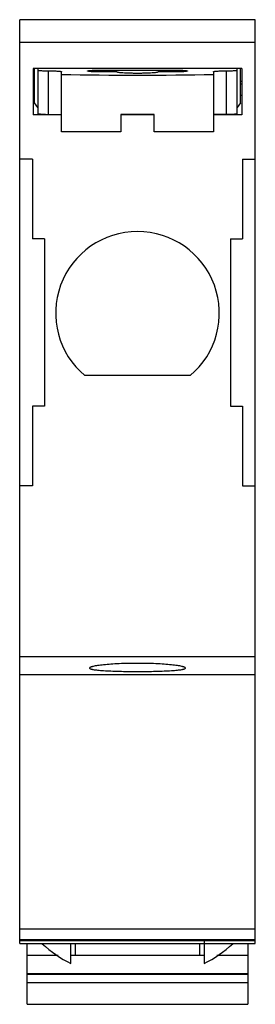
# Model space of a CAD drawing. Header units: millimetres. Extents: x 21.8 to 39.5, y 6.4 to 80.5.
import ezdxf

# ---------------------------------------------------------------- set-up
doc = ezdxf.new("R2010")
doc.units = ezdxf.units.MM
doc.header["$LTSCALE"] = 5.639766
doc.layers.get('0').update_dxf_attribs({"linetype": 'CONTINUOUS'})

msp = doc.modelspace()

# ---------------------------------------------------------------- linework, layer by layer
at = {"color": 7, "linetype": 'Continuous'}
for p, q in [((21.843, 10.983), (21.843, 80.536)), ((39.543, 80.536), (21.843, 80.536)), ((39.543, 10.983), (39.543, 80.536)), ((39.543, 78.826), (21.843, 78.826)), ((22.843, 76.863), (22.843, 73.363)), ((38.543, 76.863), (22.843, 76.863)), ((22.943, 74.286), (22.943, 76.863)), ((23.193, 76.863), (23.193, 73.45)), ((23.993, 73.396), (23.993, 76.686)), ((24.993, 72.101), (24.993, 76.616)), ((27.943, 76.602), (27.943, 76.742)), ((27.943, 76.742), (33.443, 76.742)), ((29.143, 76.602), (27.943, 76.602)), ((33.443, 76.602), (32.243, 76.602)), ((33.443, 76.742), (33.443, 76.602)), ((36.393, 76.616), (36.393, 72.101)), ((37.393, 73.396), (37.393, 76.686)), ((38.193, 73.45), (38.193, 76.863)), ((38.443, 74.286), (38.443, 76.863)), ((38.543, 76.863), (38.543, 73.363)), ((22.943, 75.883), (22.843, 75.883)), ((22.843, 75.708), (22.943, 75.708)), ((38.543, 75.883), (38.443, 75.883)), ((38.443, 75.708), (38.543, 75.708)), ((22.843, 74.858), (22.943, 74.858)), ((23.193, 73.937), (22.943, 74.286)), ((38.443, 74.286), (38.193, 73.937)), ((38.443, 74.858), (38.543, 74.858)), ((23.776, 73.396), (24.993, 73.397)), ((29.443, 73.401), (29.443, 72.101)), ((31.943, 73.401), (29.443, 73.401)), ((31.943, 72.101), (31.943, 73.401)), ((37.611, 73.396), (36.393, 73.397)), ((24.993, 73.363), (22.843, 73.363)), ((31.943, 73.363), (29.443, 73.363)), ((38.543, 73.363), (36.393, 73.363)), ((29.443, 72.101), (24.993, 72.101)), ((36.393, 72.101), (31.943, 72.101)), ((22.793, 70.036), (21.843, 70.036)), ((22.793, 70.036), (22.793, 64.036)), ((38.593, 70.036), (38.593, 64.036)), ((38.593, 70.036), (39.543, 70.036)), ((23.693, 64.036), (22.793, 64.036)), ((23.693, 64.036), (23.693, 51.436)), ((37.693, 64.036), (37.693, 51.436)), ((37.693, 64.036), (38.593, 64.036)), ((34.659, 53.736), (26.728, 53.736)), ((22.793, 51.436), (22.793, 45.436)), ((23.693, 51.436), (22.793, 51.436)), ((37.693, 51.436), (38.593, 51.436)), ((38.593, 51.436), (38.593, 45.436)), ((22.793, 45.436), (21.843, 45.436)), ((38.593, 45.436), (39.543, 45.436)), ((39.543, 32.564), (21.843, 32.564)), ((21.843, 31.236), (39.543, 31.236)), ((39.543, 12.066), (21.843, 12.066)), ((21.843, 11.288), (39.543, 11.288)), ((39.543, 11.183), (21.843, 11.183)), ((35.693, 11.286), (35.693, 9.464)), ((21.843, 10.983), (39.543, 10.983)), ((22.393, 6.402), (22.393, 10.983)), ((25.693, 9.464), (25.693, 10.983)), ((26.043, 10.074), (26.043, 10.983)), ((35.343, 10.983), (35.343, 10.074)), ((38.993, 10.983), (38.993, 6.402)), ((24.723, 10.074), (22.393, 10.074)), ((35.693, 10.074), (25.693, 10.074)), ((38.993, 10.074), (36.664, 10.074)), ((22.393, 8.717), (38.993, 8.717)), ((38.993, 8.649), (22.393, 8.649)), ((38.993, 8.021), (22.393, 8.021)), ((22.393, 6.402), (38.993, 6.402))]:
    msp.add_line(p, q, dxfattribs=at)
for centre, radius, start, end in [((30.693, 58.436), 6.149, 310.15372, 229.84628), ((30.697, 19.041), 10.806, 228.42566, 242.41822), ((30.693, 19.037), 10.8, 297.57847, 311.57787)]:
    msp.add_arc(centre, radius, start, end, dxfattribs=at)
msp.add_ellipse((30.715, 77.709), major_axis=(19.35, 0), ratio=0.069844, start_param=-1.870954, end_param=-1.272933, dxfattribs=at)
for points, knots in [([(23.193, 76.742), (23.193, 76.739), (23.197, 76.736), (23.203, 76.733), (23.209, 76.73), (23.218, 76.728), (23.233, 76.724), (23.257, 76.72), (23.29, 76.715), (23.348, 76.708), (23.435, 76.701), (23.555, 76.695), (23.691, 76.69), (23.839, 76.687), (23.941, 76.686), (23.993, 76.686)], [0, 0, 0, 0, 0.008287, 0.015133, 0.024098, 0.035261, 0.048652, 0.082069, 0.124124, 0.1745, 0.298282, 0.448831, 0.620378, 0.806565, 1, 1, 1, 1]), ([(23.993, 76.686), (24.059, 76.686), (24.186, 76.685), (24.371, 76.681), (24.542, 76.675), (24.692, 76.667), (24.8, 76.658), (24.873, 76.65), (24.909, 76.644), (24.934, 76.64), (24.95, 76.637), (24.963, 76.633), (24.974, 76.63), (24.982, 76.627), (24.989, 76.623), (24.993, 76.619), (24.993, 76.616)], [0, 0, 0, 0, 0.193479, 0.379604, 0.551171, 0.701711, 0.825494, 0.875872, 0.917934, 0.935735, 0.951342, 0.964735, 0.975903, 0.984869, 0.991713, 1, 1, 1, 1]), ([(26.943, 76.672), (26.943, 76.675), (26.948, 76.679), (26.955, 76.683), (26.963, 76.686), (26.974, 76.689), (26.987, 76.692), (27.003, 76.696), (27.028, 76.7), (27.064, 76.705), (27.137, 76.714), (27.245, 76.722), (27.395, 76.731), (27.566, 76.737), (27.751, 76.741), (27.878, 76.742), (27.943, 76.742)], [0, 0, 0, 0, 0.008287, 0.015131, 0.024097, 0.035265, 0.048658, 0.064265, 0.082066, 0.124128, 0.174506, 0.298289, 0.448829, 0.620396, 0.806521, 1, 1, 1, 1]), ([(27.943, 76.602), (27.878, 76.602), (27.751, 76.603), (27.566, 76.607), (27.395, 76.613), (27.245, 76.621), (27.137, 76.63), (27.064, 76.639), (27.028, 76.644), (27.003, 76.648), (26.987, 76.651), (26.974, 76.655), (26.963, 76.658), (26.955, 76.661), (26.948, 76.665), (26.943, 76.669), (26.943, 76.672)], [0, 0, 0, 0, 0.193479, 0.379604, 0.551171, 0.701711, 0.825494, 0.875872, 0.917934, 0.935735, 0.951342, 0.964735, 0.975903, 0.984869, 0.991713, 1, 1, 1, 1]), ([(32.243, 76.602), (32.243, 76.598), (32.237, 76.591), (32.226, 76.586), (32.213, 76.581), (32.196, 76.576), (32.176, 76.571), (32.152, 76.566), (32.113, 76.559), (32.056, 76.55), (31.944, 76.538), (31.776, 76.524), (31.544, 76.511), (31.279, 76.502), (30.992, 76.496), (30.693, 76.494), (30.395, 76.496), (30.108, 76.502), (29.843, 76.511), (29.611, 76.524), (29.443, 76.538), (29.331, 76.55), (29.274, 76.559), (29.235, 76.566), (29.211, 76.571), (29.191, 76.576), (29.174, 76.581), (29.161, 76.586), (29.15, 76.591), (29.143, 76.598), (29.143, 76.602)], [0, 0, 0, 0, 0.004143, 0.007565, 0.012048, 0.017632, 0.024328, 0.032132, 0.041032, 0.062063, 0.087252, 0.149143, 0.224409, 0.310201, 0.403249, 0.499996, 0.596742, 0.689789, 0.775582, 0.85085, 0.912744, 0.937934, 0.958966, 0.967867, 0.975671, 0.982368, 0.987952, 0.992435, 0.995857, 1, 1, 1, 1]), ([(33.443, 76.742), (33.509, 76.742), (33.636, 76.741), (33.821, 76.737), (33.992, 76.731), (34.142, 76.722), (34.25, 76.714), (34.323, 76.705), (34.359, 76.7), (34.384, 76.696), (34.4, 76.692), (34.413, 76.689), (34.424, 76.686), (34.432, 76.683), (34.439, 76.679), (34.443, 76.675), (34.443, 76.672)], [0, 0, 0, 0, 0.193479, 0.379604, 0.551171, 0.701711, 0.825494, 0.875872, 0.917934, 0.935735, 0.951342, 0.964735, 0.975903, 0.984869, 0.991713, 1, 1, 1, 1]), ([(34.443, 76.672), (34.443, 76.669), (34.439, 76.665), (34.432, 76.661), (34.424, 76.658), (34.413, 76.655), (34.4, 76.651), (34.384, 76.648), (34.359, 76.644), (34.323, 76.639), (34.25, 76.63), (34.142, 76.621), (33.992, 76.613), (33.821, 76.607), (33.636, 76.603), (33.509, 76.602), (33.443, 76.602)], [0, 0, 0, 0, 0.008287, 0.015131, 0.024097, 0.035265, 0.048658, 0.064265, 0.082066, 0.124128, 0.174506, 0.298289, 0.448829, 0.620396, 0.806521, 1, 1, 1, 1]), ([(36.393, 76.616), (36.393, 76.619), (36.398, 76.623), (36.405, 76.627), (36.413, 76.63), (36.424, 76.633), (36.437, 76.637), (36.453, 76.64), (36.478, 76.644), (36.514, 76.65), (36.587, 76.658), (36.695, 76.667), (36.845, 76.675), (37.016, 76.681), (37.201, 76.685), (37.328, 76.686), (37.393, 76.686)], [0, 0, 0, 0, 0.008287, 0.015131, 0.024097, 0.035265, 0.048658, 0.064265, 0.082066, 0.124128, 0.174506, 0.298289, 0.448829, 0.620396, 0.806521, 1, 1, 1, 1]), ([(37.393, 76.686), (37.445, 76.686), (37.548, 76.687), (37.696, 76.69), (37.832, 76.695), (37.952, 76.701), (38.039, 76.708), (38.097, 76.715), (38.13, 76.72), (38.154, 76.724), (38.169, 76.728), (38.178, 76.73), (38.184, 76.733), (38.19, 76.736), (38.193, 76.739), (38.193, 76.742)], [0, 0, 0, 0, 0.193435, 0.379622, 0.551168, 0.701718, 0.8255, 0.875876, 0.917931, 0.951348, 0.964739, 0.975902, 0.984867, 0.991713, 1, 1, 1, 1]), ([(23.776, 73.396), (23.735, 73.397), (23.658, 73.399), (23.546, 73.403), (23.446, 73.409), (23.372, 73.414), (23.32, 73.419), (23.288, 73.423), (23.26, 73.427), (23.237, 73.431), (23.218, 73.436), (23.207, 73.439), (23.2, 73.443), (23.196, 73.445), (23.193, 73.448), (23.193, 73.45)], [0, 0, 0, 0, 0.205791, 0.396895, 0.567895, 0.714554, 0.777594, 0.833202, 0.881033, 0.920849, 0.952452, 0.975776, 0.984414, 0.991153, 1, 1, 1, 1]), ([(38.193, 73.45), (38.193, 73.448), (38.191, 73.445), (38.187, 73.443), (38.18, 73.439), (38.168, 73.436), (38.15, 73.431), (38.127, 73.427), (38.099, 73.423), (38.067, 73.419), (38.015, 73.414), (37.941, 73.409), (37.841, 73.403), (37.729, 73.399), (37.652, 73.397), (37.611, 73.396)], [0, 0, 0, 0, 0.008847, 0.015586, 0.024224, 0.047548, 0.079151, 0.118967, 0.166798, 0.222406, 0.285446, 0.432106, 0.603105, 0.794209, 1, 1, 1, 1]), ([(30.693, 32.073), (30.459, 32.073), (29.999, 32.068), (29.331, 32.046), (28.716, 32.011), (28.248, 31.971), (27.917, 31.934), (27.708, 31.906), (27.527, 31.877), (27.395, 31.85), (27.306, 31.829), (27.25, 31.813), (27.203, 31.798), (27.165, 31.782), (27.134, 31.767), (27.112, 31.752), (27.097, 31.736), (27.094, 31.725), (27.094, 31.719)], [0, 0, 0, 0, 0.192857, 0.378368, 0.549272, 0.699222, 0.764544, 0.822621, 0.872926, 0.915056, 0.932945, 0.948677, 0.962244, 0.973657, 0.982949, 0.990215, 0.995701, 1, 1, 1, 1]), ([(34.293, 31.719), (34.293, 31.725), (34.289, 31.736), (34.275, 31.752), (34.253, 31.767), (34.222, 31.782), (34.184, 31.798), (34.137, 31.813), (34.081, 31.829), (33.992, 31.85), (33.86, 31.877), (33.679, 31.906), (33.47, 31.934), (33.139, 31.971), (32.671, 32.011), (32.056, 32.046), (31.388, 32.068), (30.928, 32.073), (30.693, 32.073)], [0, 0, 0, 0, 0.004298, 0.009784, 0.017051, 0.026343, 0.037754, 0.05132, 0.06705, 0.08494, 0.127067, 0.177369, 0.235446, 0.300767, 0.450721, 0.62163, 0.807145, 1, 1, 1, 1]), ([(27.094, 31.719), (27.094, 31.714), (27.097, 31.702), (27.112, 31.688), (27.134, 31.674), (27.165, 31.66), (27.203, 31.647), (27.25, 31.634), (27.306, 31.621), (27.395, 31.604), (27.527, 31.584), (27.708, 31.563), (27.918, 31.544), (28.248, 31.52), (28.717, 31.496), (29.332, 31.477), (29.999, 31.465), (30.459, 31.462), (30.693, 31.462)], [0, 0, 0, 0, 0.004247, 0.009602, 0.016707, 0.02583, 0.037075, 0.050486, 0.066074, 0.083838, 0.125767, 0.175948, 0.233981, 0.299327, 0.449503, 0.620776, 0.806713, 1, 1, 1, 1]), ([(30.693, 31.462), (30.928, 31.462), (31.388, 31.465), (32.055, 31.477), (32.67, 31.496), (33.139, 31.52), (33.469, 31.544), (33.679, 31.563), (33.86, 31.584), (33.992, 31.604), (34.081, 31.621), (34.137, 31.634), (34.184, 31.647), (34.222, 31.66), (34.253, 31.674), (34.275, 31.688), (34.29, 31.702), (34.293, 31.714), (34.293, 31.719)], [0, 0, 0, 0, 0.193289, 0.379222, 0.550491, 0.700664, 0.766011, 0.824044, 0.874227, 0.91616, 0.933923, 0.949512, 0.962924, 0.974171, 0.983293, 0.990398, 0.995753, 1, 1, 1, 1])]:
    msp.add_open_spline(points, degree=3, knots=knots, dxfattribs=at)

doc.saveas('drawing.dxf')
